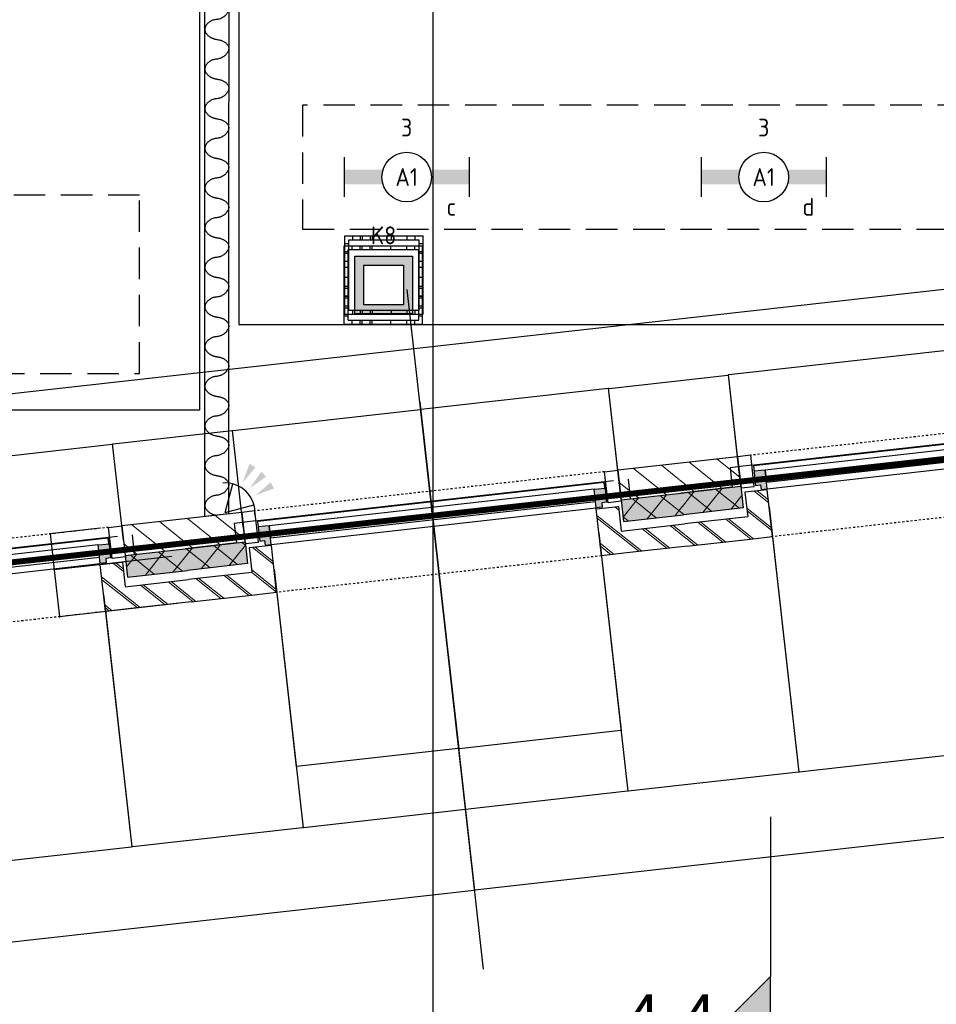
# Model space of a CAD drawing. Header units: millimetres. Extents: x -38031 to 110605, y -22066 to 88711.
# Tile 120 of 150: x 89776 to 94397, y 7878 to 12844. Entities that reach past the tile are written whole.
import ezdxf
from ezdxf.enums import TextEntityAlignment as Align

# ---------------------------------------------------------------- set-up
doc = ezdxf.new("R2010")
doc.units = ezdxf.units.MM
doc.header["$LTSCALE"] = 50
doc.set_wipeout_variables(frame=1)
for name, pattern in [('HIDDEN', [9.525, 6.35, -3.175]), ('HIDDEN2', [4.7625, 3.175, -1.5875]), ('STYLE_01', [0.41664, 0.20828, -0.20836]), ('STYLE_06', [1.04164, 0.625, -0.20828, 0.06943, -0.13893])]:
    doc.linetypes.add(name, pattern=pattern)
for name, color, linetype in [('AB$1A---_ATTRIB050', 8, 'Continuous'), ('AL$1A---_ALGEMEEN', 8, 'Continuous'), ('AM$1A---_ARCERING', 8, 'Continuous'), ('Bouwkundig', 8, 'Continuous'), ('brandscheiding', 5, 'HIDDEN'), ('EL6222--', 3, 'Continuous'), ('EL6311--', 3, 'Continuous'), ('EL6521--', 3, 'Continuous'), ('LICHT_TEXT018', 1, 'Continuous'), ('stramien', 1, 'Continuous'), ('versterkte strook', 7, 'Continuous'), ('Vloerdoos', 3, 'Continuous'), ('Vloerdoos (1e)', 51, 'Continuous'), ('Vloerdoos OUD', 51, 'Continuous')]:
    doc.layers.add(name, color=color, linetype=linetype)
doc.styles.add('Arial', font='ARIAL.TTF')
doc.styles.add('BURO-018', font='iso.shx', dxfattribs={"height": 90})
doc.styles.get("Standard").update_dxf_attribs({"font": 'iso.shx'})
doc.dimstyles.new('VyA', dxfattribs={"dimtxt": 2.272868, "dimasz": 2.120801, "dimexe": 1.5, "dimexo": 1.59, "dimgap": 0.5, "dimtad": 1, "dimdec": 0, "dimzin": 11, "dimtxsty": 'Arial', "dimblk": 'VW_SLASH', "dimcen": 0, "dimdle": 1, "dimazin": 0, "dimtfac": 0.8, "dimtdec": 0, "dimtix": 1, "dimtmove": 0, "dimatfit": 0, "dimldrblk": 'VW_FILLEDARROW', "dimfxl": 0, "dimfrac": 2, "dimtolj": 1, "dimtzin": 11, "dimarcsym": 0})
pattern_1 = [(45, (0, 0), (70.7107, -70.7107), []), (45, (7.07, -7.07), (70.7107, -70.7107), [])]
pattern_2 = [(135, (0, 0), (70.7107, 70.7107), []), (45, (299.34, -299.34), (70.7107, -70.7107), [])]
pattern_3 = [(45, (0, 0), (70.7107, -70.7107), [])]

# ---------------------------------------------------------------- blocks, each defined once
blk = doc.blocks.new('E00060')
at = {"color": 0, "linetype": 'Continuous'}
for q in [(-1.5, 3.598), (1.5, 3.598)]:
    blk.add_line((0, 1), q, dxfattribs=at)
blk.add_arc((0, 1), 3, 40.52878, 139.47122, dxfattribs=at)
for points in [[(-1.759, 6.211), (-1.082, 6.393), (-0.906, 4.381)], [(-0.351, 6.489), (0.351, 6.489), (0, 4.5)], [(1.082, 6.393), (1.759, 6.211), (0.906, 4.381)]]:
    blk.add_solid(points, dxfattribs=at)
at = {"color": 0, "linetype": 'Continuous', "style": 'BURO-018'}
for tag, p in [('E_TEXT1', (0, 9)), ('E_TEXT2', (5, 4))]:
    blk.add_attdef(tag, text='', height=1.8, dxfattribs=at).set_placement(p, align=Align.MIDDLE)
at = {"color": 0, "linetype": 'Continuous', "style": 'BURO-018', "flags": 1}
blk.add_attdef('E_MATCODE', text='', height=1.8, dxfattribs=at).set_placement((0, 0), align=Align.MIDDLE)
blk = doc.blocks.new('VLOERDOOS')
at = {"layer": 'Vloerdoos'}
for p, q in [((0, 395), (395, 395)), ((0, 395), (0, 0)), ((0, 355), (20, 355)), ((20, 375), (20, 20)), ((20, 375), (375, 375)), ((40, 375), (40, 395)), ((80, 375), (80, 395)), ((90, 375), (90, 395)), ((130, 375), (130, 395)), ((140, 375), (140, 395)), ((235, 375), (235, 395)), ((315, 375), (315, 395)), ((355, 375), (355, 395)), ((375, 375), (375, 20)), ((375, 355), (395, 355)), ((395, 395), (395, 0)), ((0, 315), (20, 315)), ((0, 305), (20, 305)), ((375, 315), (395, 315)), ((375, 305), (395, 305)), ((0, 265), (20, 265)), ((0, 255), (20, 255)), ((375, 265), (395, 265)), ((375, 255), (395, 255)), ((0, 160), (20, 160)), ((375, 160), (395, 160)), ((0, 80), (20, 80)), ((375, 80), (395, 80)), ((0, 40), (20, 40)), ((0, 0), (395, 0)), ((20, 20), (375, 20)), ((40, 0), (40, 20)), ((80, 0), (80, 20)), ((90, 0), (90, 20)), ((130, 0), (130, 20)), ((140, 0), (140, 20)), ((235, 0), (235, 20)), ((315, 0), (315, 20)), ((355, 0), (355, 20)), ((375, 40), (395, 40))]:
    blk.add_line(p, q, dxfattribs=at)
blk = doc.blocks.new('1115B6630')
at = {"color": 0}
for p, q in [((-6.3, 2), (-6.3, -2)), ((6.3, 2), (6.3, -2))]:
    blk.add_line(p, q, dxfattribs=at)
at = {"color": 0, "linetype": 'Continuous'}
blk.add_circle((0, 0), 2.5, dxfattribs=at)
at = {"color": 0}
for points in [[(-2.5, 0.75), (-6.3, 0.75), (-2.5, -0.75), (-6.3, -0.75)], [(2.5, 0.75), (6.3, 0.75), (2.5, -0.75), (6.3, -0.75)]]:
    blk.add_solid(points, dxfattribs=at)
at = {"color": 0, "linetype": 'Continuous', "style": 'BURO-018'}
for tag, p in [('E_GKAST', (0, 8)), ('E_GROEP', (0, 5)), ('E_SGROEP', (4.5, 5)), ('E_ARMCODE', (0, 0)), ('E_SLET', (4.5, -3))]:
    blk.add_attdef(tag, text='', height=1.8, dxfattribs=at).set_placement(p, align=Align.MIDDLE)
blk = doc.blocks.new('E00414')
at = {"color": 0, "linetype": 'Continuous'}
for p, q in [((-2.9, -2.9), (-2.9, 2.9)), ((-2.9, 2.9), (2.9, 2.9)), ((-2, 2), (2, 2)), ((-2, -2), (-2, 2)), ((2, 2), (2, -2)), ((2.9, 2.9), (2.9, -2.9)), ((2.9, -2.9), (-2.9, -2.9)), ((2, -2), (-2, -2))]:
    blk.add_line(p, q, dxfattribs=at)
at = {"color": 0}
for points in [[(-2.9, 2.9), (2.9, 2.9), (-2, 2), (2, 2)], [(-2, -2), (-2.9, -2.9), (-2, 2), (-2.9, 2.9)], [(2, 2), (2.9, 2.9), (2, -2), (2.9, -2.9)], [(2, -2), (2.9, -2.9), (-2, -2), (-2.9, -2.9)]]:
    blk.add_solid(points, dxfattribs=at)
at = {"color": 0, "linetype": 'Continuous', "style": 'BURO-018'}
for tag, p in [('E_GKAST', (0, 8)), ('E_GROEP', (0, 5)), ('E_SGROEP', (4.5, 5))]:
    blk.add_attdef(tag, text='', height=1.8, dxfattribs=at).set_placement(p, align=Align.MIDDLE)
at = {"color": 0, "linetype": 'Continuous', "style": 'BURO-018', "flags": 1}
for tag, p in [('E_VERMCODE', (13, 5)), ('E_MATCODE', (0, 0))]:
    blk.add_attdef(tag, text='', height=1.8, dxfattribs=at).set_placement(p, align=Align.MIDDLE)
blk = doc.blocks.new('zijdetail kozijn 2kops')
at = {"color": 0}
blk.add_wipeout([(-63, 420), (-130, 420), (-130, 262), (-63, 262)], dxfattribs=at).dxf.layer = 'AL$1A---_ALGEMEEN'
at = {"layer": 'AM$1A---_ARCERING', "linetype": 'Continuous', "lineweight": 0}
blk.add_hatch(color=256, dxfattribs=at).paths.add_polyline_path([(-54.2, 338), (-54.2, 366), (-56, 366), (-56, 266), (-31, 266), (-31, 243), (0, 243), (0, 338), (-22, 338)])
at = {"layer": 'AL$1A---_ALGEMEEN', "color": 0}
for points in [[(-63, 420), (-130, 420), (-130, 262), (-63, 262)], [(-54.2, 338), (-54.2, 366), (-56, 366), (-56, 266), (-31, 266), (-31, 243), (0, 243), (0, 338), (-22, 338)]]:
    blk.add_lwpolyline(points, close=True, dxfattribs=at)
blk = doc.blocks.new('31x_alu-bg-mk105b-p')
at = {"color": 0}
blk.add_wipeout([(-338, 1648), (-338, 0), (-276, 0), (-276, 1648)], dxfattribs=at).dxf.layer = 'AL$1A---_ALGEMEEN'
at = {"layer": 'AL$1A---_ALGEMEEN', "color": 0}
blk.add_lwpolyline([(-338, 1648), (-338, 0), (-276, 0), (-276, 1648)], close=True, dxfattribs=at)
at = {"layer": 'AL$1A---_ALGEMEEN', "color": 0, "xscale": -1, "rotation": 90}
blk.add_blockref('zijdetail kozijn 2kops', (0, 1648), dxfattribs=at)
at = {"layer": 'AL$1A---_ALGEMEEN', "color": 0, "rotation": 90}
blk.add_blockref('zijdetail kozijn 2kops', (0, 0), dxfattribs=at)
at = {"layer": 'AL$1A---_ALGEMEEN', "color": 0}
for p, q in [((-270, 2082), (-270, 1778)), ((-366, 1702.2), (-366, -54.2)), ((-270, -434), (-270, -130))]:
    blk.add_line(p, q, dxfattribs=at)
at = {"layer": 'AL$1A---_ALGEMEEN', "color": 0, "linetype": 'STYLE_01'}
blk.add_line((-420, 1711), (-420, -63), dxfattribs=at)
at = {"color": 0}
for points in [[(0, 1648), (-238, 1648), (-238, 1761), (-114, 1761), (-113, 1761), (-113, 2082), (0, 2082), (0, 1761)], [(0, 0), (-238, 0), (-238, -113), (-114, -113), (-113, -113), (-113, -434), (0, -434), (0, -113)]]:
    blk.add_wipeout(points, dxfattribs=at).dxf.layer = 'AL$1A---_ALGEMEEN'
at = {"layer": 'AM$1A---_ARCERING', "linetype": 'Continuous', "lineweight": 0}
for points in [[(-270, 1778), (-160, 1778), (-160, 2082), (-270, 2082)], [(-270, -130), (-160, -130), (-160, -434), (-270, -434)]]:
    blk.add_hatch(color=256, dxfattribs=at).paths.add_polyline_path(points)
at = {"layer": 'AM$1A---_ARCERING', "linetype": 'Continuous', "lineweight": 5}
h = blk.add_hatch(dxfattribs=at)
h.set_pattern_fill('ISOLATIE', color=256, style=0, pattern_type=2)
h.set_pattern_definition(pattern_2)
h.paths.add_polyline_path([(-270, 1778), (-160, 1778), (-160, 2082), (-270, 2082)])
h = blk.add_hatch(dxfattribs=at)
h.set_pattern_fill('BAKSTEEN', color=256, style=0, pattern_type=2)
h.set_pattern_definition(pattern_1)
h.paths.add_polyline_path([(0, 1648), (-238, 1648), (-238, 1761), (-114, 1761), (-113, 1761), (-113, 2082), (0, 2082), (0, 1761)])
h = blk.add_hatch(dxfattribs=at)
h.set_pattern_fill('BAKSTEEN', color=256, style=0, pattern_type=2)
h.set_pattern_definition(pattern_1)
h.paths.add_polyline_path([(0, 0), (-238, 0), (-238, -113), (-114, -113), (-113, -113), (-113, -434), (0, -434), (0, -113)])
h = blk.add_hatch(dxfattribs=at)
h.set_pattern_fill('ISOLATIE', color=256, style=0, pattern_type=2)
h.set_pattern_definition(pattern_2)
h.paths.add_polyline_path([(-270, -130), (-160, -130), (-160, -434), (-270, -434)])
at = {"layer": 'AL$1A---_ALGEMEEN', "color": 0}
for p, q in [((-113, 1761), (-113, 2082)), ((-243, 0), (-243, 1648)), ((-113, -113), (-113, -434))]:
    blk.add_line(p, q, dxfattribs=at)
at = {"layer": 'AL$1A---_ALGEMEEN', "color": 0, "linetype": 'STYLE_01'}
blk.add_line((0, 1648), (0, -17.4), dxfattribs=at)
at = {"layer": 'AL$1A---_ALGEMEEN', "color": 0, "flags": 128}
for points in [[(-270, 1778), (-160, 1778), (-160, 2082)], [(0, 2082), (0, 1761), (0, 1648)], [(0, 1648), (-238, 1648), (-238, 1761), (-114, 1761)], [(0, 0), (-238, 0), (-238, -113), (-114, -113)], [(0, -434), (0, -113), (0, 0)], [(-270, -130), (-160, -130), (-160, -434)]]:
    blk.add_lwpolyline(points, dxfattribs=at)
at = {"color": 0}
for points in [[(-270, 1778), (-270, 2082), (-420, 2082), (-420, 1778)], [(-270, -130), (-420, -130), (-420, -434), (-270, -434)]]:
    blk.add_wipeout(points, dxfattribs=at).dxf.layer = 'AL$1A---_ALGEMEEN'
at = {"layer": 'AM$1A---_ARCERING', "linetype": 'Continuous', "lineweight": 5}
h = blk.add_hatch(dxfattribs=at)
h.set_pattern_fill('KALKZANDSTEEN', color=256, style=0, pattern_type=2)
h.set_pattern_definition(pattern_3)
h.paths.add_polyline_path([(-270, 1778), (-270, 2082), (-420, 2082), (-420, 1778)])
h = blk.add_hatch(dxfattribs=at)
h.set_pattern_fill('KALKZANDSTEEN', color=256, style=0, pattern_type=2)
h.set_pattern_definition(pattern_3)
h.paths.add_polyline_path([(-270, -130), (-420, -130), (-420, -434), (-270, -434)])
at = {"layer": 'AL$1A---_ALGEMEEN', "color": 0}
for p, q in [((-270, 1778), (-270, 2082)), ((-369.5, 1750.2), (-369.5, -174)), ((-270, -434), (-270, -130))]:
    blk.add_line(p, q, dxfattribs=at)
at = {"layer": 'AL$1A---_ALGEMEEN', "color": 0, "flags": 128}
for points in [[(-420, 2082), (-420, 1778), (-270, 1778)], [(-270, -130), (-420, -130), (-420, -434)]]:
    blk.add_lwpolyline(points, dxfattribs=at)
at = {"layer": 'AL$1A---_ALGEMEEN', "color": 0}
for points in [[(-369, 1824), (-270, 1824), (-270, 2082)], [(-369, -174), (-270, -174), (-270, -433)]]:
    blk.add_lwpolyline(points, dxfattribs=at)
blk = doc.blocks.new('VW_SLASH')
at = {"layer": 'AL$1A---_ALGEMEEN', "color": 0, "linetype": 'ByBlock', "lineweight": -2}
blk.add_line((0, 0), (-1, 0), dxfattribs=at)
at = {"layer": 'AL$1A---_ALGEMEEN', "color": 0, "linetype": 'ByBlock', "lineweight": 5}
blk.add_line((0.5, 0.5), (-0.5, -0.5), dxfattribs=at)
blk = doc.blocks.new('*D1999')
at = {"layer": 'AL$1A---_ALGEMEEN', "color": 0, "lineweight": -2}
for p, q in [((433.5, -152.6), (433.5, -1464.8)), ((2081.5, -184), (2081.5, -1464.8)), ((435.6, -1463.3), (2079.4, -1463.3))]:
    blk.add_line(p, q, dxfattribs=at)
at = {"layer": 'AL$1A---_ALGEMEEN', "color": 0, "lineweight": -2, "xscale": 2.12080078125, "yscale": 2.12080078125, "zscale": 2.12080078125, "rotation": 180}
blk.add_blockref('VW_SLASH', (433.5, -1463.3), dxfattribs=at)
at = {"layer": 'AL$1A---_ALGEMEEN', "color": 0, "lineweight": -2, "xscale": 2.12080078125, "yscale": 2.12080078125, "zscale": 2.12080078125}
blk.add_blockref('VW_SLASH', (2081.5, -1463.3), dxfattribs=at)
blk = doc.blocks.new('VW_FILLEDARROW')
at = {"layer": 'AL$1A---_ALGEMEEN', "color": 0, "lineweight": -2}
blk.add_solid([(0, 0), (0.5, 0.5), (0.5, -0.5)], dxfattribs=at)
blk = doc.blocks.new('*D2001')
at = {"layer": 'AL$1A---_ALGEMEEN', "color": 0, "lineweight": -2}
for p, q in [((2949.5, -152.6), (2949.5, -1464.8)), ((4597.5, -199), (4597.5, -1464.8)), ((2951.6, -1463.3), (4595.4, -1463.3))]:
    blk.add_line(p, q, dxfattribs=at)
at = {"layer": 'AL$1A---_ALGEMEEN', "color": 0, "lineweight": -2, "xscale": 2.12080078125, "yscale": 2.12080078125, "zscale": 2.12080078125, "rotation": 180}
blk.add_blockref('VW_SLASH', (2949.5, -1463.3), dxfattribs=at)
at = {"layer": 'AL$1A---_ALGEMEEN', "color": 0, "lineweight": -2, "xscale": 2.12080078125, "yscale": 2.12080078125, "zscale": 2.12080078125}
blk.add_blockref('VW_SLASH', (4597.5, -1463.3), dxfattribs=at)
blk = doc.blocks.new('*D2002')
at = {"layer": 'AL$1A---_ALGEMEEN', "color": 0, "lineweight": -2}
for p, q in [((2949.5, -152.6), (2949.5, -1464.8)), ((2081.5, -234), (2081.5, -1464.8)), ((2083.6, -1463.3), (2947.4, -1463.3))]:
    blk.add_line(p, q, dxfattribs=at)
at = {"layer": 'AL$1A---_ALGEMEEN', "color": 0, "lineweight": -2, "xscale": 2.12080078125, "yscale": 2.12080078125, "zscale": 2.12080078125, "rotation": 180}
blk.add_blockref('VW_SLASH', (2081.5, -1463.3), dxfattribs=at)
at = {"layer": 'AL$1A---_ALGEMEEN', "color": 0, "lineweight": -2, "xscale": 2.12080078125, "yscale": 2.12080078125, "zscale": 2.12080078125}
blk.add_blockref('VW_SLASH', (2949.5, -1463.3), dxfattribs=at)
blk = doc.blocks.new('*D2003')
at = {"layer": 'AL$1A---_ALGEMEEN', "color": 0, "lineweight": -2}
for p, q in [((5465, -119), (5465, -1464.8)), ((7113, -152.6), (7113, -1464.8)), ((5467.1, -1463.3), (7110.9, -1463.3))]:
    blk.add_line(p, q, dxfattribs=at)
at = {"layer": 'AL$1A---_ALGEMEEN', "color": 0, "lineweight": -2, "xscale": 2.12080078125, "yscale": 2.12080078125, "zscale": 2.12080078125, "rotation": 180}
blk.add_blockref('VW_SLASH', (5465, -1463.3), dxfattribs=at)
at = {"layer": 'AL$1A---_ALGEMEEN', "color": 0, "lineweight": -2, "xscale": 2.12080078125, "yscale": 2.12080078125, "zscale": 2.12080078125}
blk.add_blockref('VW_SLASH', (7113, -1463.3), dxfattribs=at)
blk = doc.blocks.new('*D2004')
at = {"layer": 'AL$1A---_ALGEMEEN', "color": 0, "lineweight": -2}
for p, q in [((4597.5, -152.6), (4597.5, -1464.8)), ((5465, -152.6), (5465, -1464.8)), ((4599.6, -1463.3), (5462.9, -1463.3))]:
    blk.add_line(p, q, dxfattribs=at)
at = {"layer": 'AL$1A---_ALGEMEEN', "color": 0, "lineweight": -2, "xscale": 2.12080078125, "yscale": 2.12080078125, "zscale": 2.12080078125, "rotation": 180}
blk.add_blockref('VW_SLASH', (4597.5, -1463.3), dxfattribs=at)
at = {"layer": 'AL$1A---_ALGEMEEN', "color": 0, "lineweight": -2, "xscale": 2.12080078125, "yscale": 2.12080078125, "zscale": 2.12080078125}
blk.add_blockref('VW_SLASH', (5465, -1463.3), dxfattribs=at)
blk = doc.blocks.new('*D2049')
at = {"layer": 'AL$1A---_ALGEMEEN', "color": 0, "lineweight": -2}
for p, q in [((3773.5, 603.4), (3773.5, -1876.5)), ((7547, 453.4), (7547, -1876.5)), ((7544.9, -1875), (3775.6, -1875))]:
    blk.add_line(p, q, dxfattribs=at)
at = {"layer": 'AL$1A---_ALGEMEEN', "color": 0, "lineweight": -2, "xscale": 2.12080078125, "yscale": 2.12080078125, "zscale": 2.12080078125, "rotation": 180}
blk.add_blockref('VW_SLASH', (3773.5, -1875), dxfattribs=at)
at = {"layer": 'AL$1A---_ALGEMEEN', "color": 0, "lineweight": -2, "xscale": 2.12080078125, "yscale": 2.12080078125, "zscale": 2.12080078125}
blk.add_blockref('VW_SLASH', (7547, -1875), dxfattribs=at)
blk = doc.blocks.new('*D2051')
at = {"layer": 'AL$1A---_ALGEMEEN', "color": 0, "lineweight": -2}
for p, q in [((0, 603.4), (0, -1876.5)), ((3773.5, 453.4), (3773.5, -1876.5)), ((3771.4, -1875), (2.1, -1875))]:
    blk.add_line(p, q, dxfattribs=at)
at = {"layer": 'AL$1A---_ALGEMEEN', "color": 0, "lineweight": -2, "xscale": 2.12080078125, "yscale": 2.12080078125, "zscale": 2.12080078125, "rotation": 180}
blk.add_blockref('VW_SLASH', (0, -1875), dxfattribs=at)
at = {"layer": 'AL$1A---_ALGEMEEN', "color": 0, "lineweight": -2, "xscale": 2.12080078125, "yscale": 2.12080078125, "zscale": 2.12080078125}
blk.add_blockref('VW_SLASH', (3773.5, -1875), dxfattribs=at)
blk = doc.blocks.new('*D2108')
at = {"layer": 'AL$1A---_ALGEMEEN', "color": 0, "lineweight": -2}
for p, q in [((2444.3, -32), (1846.1, -32)), ((1847.6, -29.9), (1847.6, -27.8)), ((1847.6, -32), (1847.6, -270)), ((2444.3, -270), (1846.1, -270)), ((1847.6, -272.1), (1847.6, -274.2))]:
    blk.add_line(p, q, dxfattribs=at)
at = {"layer": 'AL$1A---_ALGEMEEN', "color": 0, "lineweight": -2, "xscale": 2.12080078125, "yscale": 2.12080078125, "zscale": 2.12080078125}
for p, rotation in [((1847.6, -32), 270), ((1847.6, -270), 90)]:
    blk.add_blockref('VW_SLASH', p, dxfattribs=dict(at, rotation=rotation))
blk = doc.blocks.new('*D2141')
at = {"layer": 'AL$1A---_ALGEMEEN', "color": 0, "lineweight": -2}
for p, q in [((303.5, 72.6), (303.5, 566.5)), ((305.6, 565), (2209.4, 565)), ((2211.5, 76.6), (2211.5, 566.5))]:
    blk.add_line(p, q, dxfattribs=at)
at = {"layer": 'AL$1A---_ALGEMEEN', "color": 0, "lineweight": -2, "xscale": 2.12080078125, "yscale": 2.12080078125, "zscale": 2.12080078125, "rotation": 180}
blk.add_blockref('VW_SLASH', (303.5, 565), dxfattribs=at)
at = {"layer": 'AL$1A---_ALGEMEEN', "color": 0, "lineweight": -2, "xscale": 2.12080078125, "yscale": 2.12080078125, "zscale": 2.12080078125}
blk.add_blockref('VW_SLASH', (2211.5, 565), dxfattribs=at)
blk = doc.blocks.new('*D2142')
at = {"layer": 'AL$1A---_ALGEMEEN', "color": 0, "lineweight": -2}
for p, q in [((2211.5, 76.6), (2211.5, 566.5)), ((2817.4, 565), (2213.6, 565)), ((2819.5, 76.6), (2819.5, 566.5))]:
    blk.add_line(p, q, dxfattribs=at)
at = {"layer": 'AL$1A---_ALGEMEEN', "color": 0, "lineweight": -2, "xscale": 2.12080078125, "yscale": 2.12080078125, "zscale": 2.12080078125, "rotation": 180}
blk.add_blockref('VW_SLASH', (2211.5, 565), dxfattribs=at)
at = {"layer": 'AL$1A---_ALGEMEEN', "color": 0, "lineweight": -2, "xscale": 2.12080078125, "yscale": 2.12080078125, "zscale": 2.12080078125}
blk.add_blockref('VW_SLASH', (2819.5, 565), dxfattribs=at)
blk = doc.blocks.new('*D2143')
at = {"layer": 'AL$1A---_ALGEMEEN', "color": 0, "lineweight": -2}
for p, q in [((2819.5, 76.6), (2819.5, 566.5)), ((2821.6, 565), (3771.4, 565)), ((3773.5, 566.6), (3773.5, 566.5))]:
    blk.add_line(p, q, dxfattribs=at)
at = {"layer": 'AL$1A---_ALGEMEEN', "color": 0, "lineweight": -2, "xscale": 2.12080078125, "yscale": 2.12080078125, "zscale": 2.12080078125, "rotation": 180}
blk.add_blockref('VW_SLASH', (2819.5, 565), dxfattribs=at)
at = {"layer": 'AL$1A---_ALGEMEEN', "color": 0, "lineweight": -2, "xscale": 2.12080078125, "yscale": 2.12080078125, "zscale": 2.12080078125}
blk.add_blockref('VW_SLASH', (3773.5, 565), dxfattribs=at)
blk = doc.blocks.new('*D2146')
at = {"layer": 'AL$1A---_ALGEMEEN', "color": 0, "lineweight": -2}
for p, q in [((5335, 72.6), (5335, 566.5)), ((7240.9, 565), (5337.1, 565)), ((7243, 124.1), (7243, 566.5))]:
    blk.add_line(p, q, dxfattribs=at)
at = {"layer": 'AL$1A---_ALGEMEEN', "color": 0, "lineweight": -2, "xscale": 2.12080078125, "yscale": 2.12080078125, "zscale": 2.12080078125, "rotation": 180}
blk.add_blockref('VW_SLASH', (5335, 565), dxfattribs=at)
at = {"layer": 'AL$1A---_ALGEMEEN', "color": 0, "lineweight": -2, "xscale": 2.12080078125, "yscale": 2.12080078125, "zscale": 2.12080078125}
blk.add_blockref('VW_SLASH', (7243, 565), dxfattribs=at)
blk = doc.blocks.new('*D2147')
at = {"layer": 'AL$1A---_ALGEMEEN', "color": 0, "lineweight": -2}
for p, q in [((4727.5, 72.6), (4727.5, 566.5)), ((4729.6, 565), (5332.9, 565)), ((5335, 76.6), (5335, 566.5))]:
    blk.add_line(p, q, dxfattribs=at)
at = {"layer": 'AL$1A---_ALGEMEEN', "color": 0, "lineweight": -2, "xscale": 2.12080078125, "yscale": 2.12080078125, "zscale": 2.12080078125, "rotation": 180}
blk.add_blockref('VW_SLASH', (4727.5, 565), dxfattribs=at)
at = {"layer": 'AL$1A---_ALGEMEEN', "color": 0, "lineweight": -2, "xscale": 2.12080078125, "yscale": 2.12080078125, "zscale": 2.12080078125}
blk.add_blockref('VW_SLASH', (5335, 565), dxfattribs=at)
blk = doc.blocks.new('*D2148')
at = {"layer": 'AL$1A---_ALGEMEEN', "color": 0, "lineweight": -2}
for p, q in [((3773.5, 566.6), (3773.5, 566.5)), ((4725.4, 565), (3775.6, 565)), ((4727.5, 15.8), (4727.5, 566.5))]:
    blk.add_line(p, q, dxfattribs=at)
at = {"layer": 'AL$1A---_ALGEMEEN', "color": 0, "lineweight": -2, "xscale": 2.12080078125, "yscale": 2.12080078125, "zscale": 2.12080078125, "rotation": 180}
blk.add_blockref('VW_SLASH', (3773.5, 565), dxfattribs=at)
at = {"layer": 'AL$1A---_ALGEMEEN', "color": 0, "lineweight": -2, "xscale": 2.12080078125, "yscale": 2.12080078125, "zscale": 2.12080078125}
blk.add_blockref('VW_SLASH', (4727.5, 565), dxfattribs=at)
blk = doc.blocks.new('*D2163')
at = {"layer": 'AL$1A---_ALGEMEEN', "color": 0, "lineweight": -2}
for p, q in [((4597.5, -152.6), (4597.5, -1156.5)), ((3773.5, -399), (3773.5, -1156.5)), ((3775.6, -1155), (4595.4, -1155))]:
    blk.add_line(p, q, dxfattribs=at)
at = {"layer": 'AL$1A---_ALGEMEEN', "color": 0, "lineweight": -2, "xscale": 2.12080078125, "yscale": 2.12080078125, "zscale": 2.12080078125, "rotation": 180}
blk.add_blockref('VW_SLASH', (3773.5, -1155), dxfattribs=at)
at = {"layer": 'AL$1A---_ALGEMEEN', "color": 0, "lineweight": -2, "xscale": 2.12080078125, "yscale": 2.12080078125, "zscale": 2.12080078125}
blk.add_blockref('VW_SLASH', (4597.5, -1155), dxfattribs=at)
blk = doc.blocks.new('*D2164')
at = {"layer": 'AL$1A---_ALGEMEEN', "color": 0, "lineweight": -2}
for p, q in [((2949.5, -152.6), (2949.5, -1156.5)), ((3773.5, -679), (3773.5, -1156.5)), ((3771.4, -1155), (2951.6, -1155))]:
    blk.add_line(p, q, dxfattribs=at)
at = {"layer": 'AL$1A---_ALGEMEEN', "color": 0, "lineweight": -2, "xscale": 2.12080078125, "yscale": 2.12080078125, "zscale": 2.12080078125, "rotation": 180}
blk.add_blockref('VW_SLASH', (2949.5, -1155), dxfattribs=at)
at = {"layer": 'AL$1A---_ALGEMEEN', "color": 0, "lineweight": -2, "xscale": 2.12080078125, "yscale": 2.12080078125, "zscale": 2.12080078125}
blk.add_blockref('VW_SLASH', (3773.5, -1155), dxfattribs=at)
blk = doc.blocks.new('*D1977')
at = {"layer": 'AL$1A---_ALGEMEEN', "color": 0, "lineweight": -2}
for p, q in [((2101.4, 150), (1846.1, 150)), ((1847.6, 152.1), (1847.6, 154.2)), ((1847.6, 150), (1847.6, -32)), ((2076.4, -32), (1846.1, -32)), ((1847.6, -34.1), (1847.6, -36.2))]:
    blk.add_line(p, q, dxfattribs=at)
at = {"layer": 'AL$1A---_ALGEMEEN', "color": 0, "lineweight": -2, "xscale": 2.12080078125, "yscale": 2.12080078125, "zscale": 2.12080078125}
for p, rotation in [((1847.6, 150), 270), ((1847.6, -32), 90)]:
    blk.add_blockref('VW_SLASH', p, dxfattribs=dict(at, rotation=rotation))
blk = doc.blocks.new('drsnd pijl')
at = {"layer": 'AM$1A---_ARCERING', "linetype": 'Continuous', "lineweight": 0}
blk.add_hatch(color=256, dxfattribs=at).paths.add_polyline_path([(1005, 442.5), (200, 442.5), (0, 242.5), (-200, 442.5), (200, 442.5)])
at = {"layer": 'AL$1A---_ALGEMEEN', "color": 0}
blk.add_lwpolyline([(1005, 442.5), (200, 442.5), (0, 242.5), (-200, 442.5), (200, 442.5)], dxfattribs=at)
at = {"layer": 'AL$1A---_ALGEMEEN', "color": 0, "style": 'Arial'}
blk.add_attdef('peil', text='', height=227.3, rotation=90, dxfattribs=at).set_placement((170, -290.5), align=Align.BOTTOM_LEFT)
at = {"layer": 'AL$1A---_ALGEMEEN', "color": 0, "flags": 1}
blk.add_attdef('onderdeel', (-200, -699.6), '', height=227.3, dxfattribs=at)
blk = doc.blocks.new('VLOERDOOS (1e)')
at = {"layer": 'Vloerdoos OUD'}
for p, q in [((0, 395), (395, 395)), ((0, 395), (0, 0)), ((0, 355), (20, 355)), ((20, 375), (20, 20)), ((20, 375), (375, 375)), ((40, 375), (40, 395)), ((80, 375), (80, 395)), ((90, 375), (90, 395)), ((130, 375), (130, 395)), ((140, 375), (140, 395)), ((235, 375), (235, 395)), ((315, 375), (315, 395)), ((355, 375), (355, 395)), ((375, 375), (375, 20)), ((375, 355), (395, 355)), ((395, 395), (395, 0)), ((0, 315), (20, 315)), ((0, 305), (20, 305)), ((375, 315), (395, 315)), ((375, 305), (395, 305)), ((0, 265), (20, 265)), ((0, 255), (20, 255)), ((375, 265), (395, 265)), ((375, 255), (395, 255)), ((0, 160), (20, 160)), ((375, 160), (395, 160)), ((0, 80), (20, 80)), ((375, 80), (395, 80)), ((0, 40), (20, 40)), ((0, 0), (395, 0)), ((20, 20), (375, 20)), ((40, 0), (40, 20)), ((80, 0), (80, 20)), ((90, 0), (90, 20)), ((130, 0), (130, 20)), ((140, 0), (140, 20)), ((235, 0), (235, 20)), ((315, 0), (315, 20)), ((355, 0), (355, 20)), ((375, 40), (395, 40))]:
    blk.add_line(p, q, dxfattribs=at)
blk = doc.blocks.new('metselwerk zo gevel 2150+')
at = {"layer": 'AL$1A---_ALGEMEEN', "color": 0, "rotation": 270}
blk.add_blockref('31x_alu-bg-mk105b-p', (433.5, -270), dxfattribs=at)
blk.add_blockref('31x_alu-bg-mk105b-p', (2949.5, -270), dxfattribs=at)
at = {"layer": 'AL$1A---_ALGEMEEN', "color": 0}
for base, p1, p2, override, picture, middle in [((2211.5, 564.99214), (303.5, 71), (2211.5, 75), {"dimtxt": 2.272868, "dimgap": 25, "dimlfac": 50, "dimpost": '<>', "dimtxsty": 'Arial', "dimtmove": 2}, '*D2141', (1257.5, 591.1526)), ((2081.5, -1463.28595), (433.5, -151), (2081.5, -182.44536), {"dimtxt": 2.272868, "dimgap": 25, "dimlfac": 50, "dimpost": '13K+V=<>', "dimtxsty": 'Arial', "dimtmove": 2}, '*D1999', (1257.5, -1437.12471))]:
    dim = blk.add_linear_dim(base=base, p1=p1, p2=p2, dimstyle='VyA', override=override, dxfattribs=at)
    dim.commit()
    dim.dimension.update_dxf_attribs({"geometry": picture, "text_midpoint": middle})
for base, p1, p2, picture, middle in [((1847.63394, -32), (2103.03075, 150), (2078.03075, -32), '*D1977', (1822.63394, 148.32794)), ((1847.63394, -270), (2445.86898, -32), (2445.86898, -270), '*D2108', (1822.63394, -241.00786))]:
    dim = blk.add_linear_dim(base=base, p1=p1, p2=p2, angle=90, dimstyle='VyA', override={"dimtxt": 2.272868, "dimgap": 25, "dimlfac": 50, "dimpost": '<>', "dimtxsty": 'Arial', "dimtmove": 2}, dxfattribs=at)
    dim.commit()
    dim.dimension.update_dxf_attribs({"geometry": picture, "text_midpoint": middle, "dimtype": 128})
blk.add_line((3773.5, -2275.00786), (3773.5, 1174.99214), dxfattribs=at)
at = {"layer": 'AL$1A---_ALGEMEEN', "color": 0, "rotation": 270}
blk.add_blockref('31x_alu-bg-mk105b-p', (5465, -270), dxfattribs=at)
at = {"layer": 'AL$1A---_ALGEMEEN', "color": 0}
for base, p1, p2, override, picture, middle in [((0, -1875.00786), (3773.5, 454.99214), (0, 604.99214), {"dimtxt": 2.272868, "dimgap": 25, "dimdec": 1, "dimlfac": 50, "dimpost": '<>', "dimtxsty": 'Arial', "dimtmove": 2}, '*D2051', (1886.75, -1848.8474)), ((2211.5, 564.99214), (2819.5, 75), (2211.5, 75), {"dimtxt": 2.272868, "dimgap": 25, "dimlfac": 50, "dimpost": '<>', "dimtxsty": 'Arial', "dimtmove": 2}, '*D2142', (2515.5, 591.15338)), ((3773.5, 564.99214), (2819.5, 75), (3773.5, 564.99214), {"dimtxt": 2.272868, "dimgap": 25, "dimlfac": 50, "dimpost": '<>', "dimtxsty": 'Arial', "dimtmove": 2}, '*D2143', (3296.5, 591.1526)), ((3773.5, 564.99214), (4727.5, 14.19998), (3773.5, 564.99214), {"dimtxt": 2.272868, "dimgap": 25, "dimlfac": 50, "dimpost": '<>', "dimtxsty": 'Arial', "dimtmove": 2}, '*D2148', (4250.5, 591.1526)), ((2949.5, -1463.28595), (2081.5, -232.44536), (2949.5, -151), {"dimtxt": 2.272868, "dimgap": 25, "dimlfac": 50, "dimpost": '7K-V=<>', "dimtxsty": 'Arial', "dimtmove": 2}, '*D2002', (2515.5, -1437.12471)), ((4597.5, -1463.28595), (2949.5, -151), (4597.5, -197.44536), {"dimtxt": 2.272868, "dimgap": 25, "dimlfac": 50, "dimpost": '13K+V=<>', "dimtxsty": 'Arial', "dimtmove": 2}, '*D2001', (3773.5, -1437.12471)), ((2949.5, -1155.00786), (3773.5, -677.44536), (2949.5, -151), {"dimtxt": 2.272868, "dimgap": 25, "dimlfac": 50, "dimpost": '<>', "dimtxsty": 'Arial', "dimtmove": 2}, '*D2164', (3361.5, -1128.8474)), ((4597.5, -1155.00786), (3773.5, -397.44536), (4597.5, -151), {"dimtxt": 2.272868, "dimgap": 25, "dimlfac": 50, "dimpost": '<>', "dimtxsty": 'Arial', "dimtmove": 2}, '*D2163', (4185.5, -1128.8474))]:
    dim = blk.add_linear_dim(base=base, p1=p1, p2=p2, dimstyle='VyA', override=override, dxfattribs=at)
    dim.commit()
    dim.dimension.update_dxf_attribs({"geometry": picture, "text_midpoint": middle})
for base, p1, p2, override, picture, middle in [((3773.5, -1875.00786), (7547, 454.99214), (3773.5, 604.99214), {"dimtxt": 2.272868, "dimgap": 25, "dimdec": 1, "dimlfac": 50, "dimpost": '<>', "dimtxsty": 'Arial', "dimtmove": 2}, '*D2049', (5660.25, -1848.8474)), ((5335, 564.99214), (4727.5, 71), (5335, 75), {"dimtxt": 2.272868, "dimgap": 25, "dimlfac": 50, "dimpost": '<>', "dimtxsty": 'Arial', "dimtmove": 2}, '*D2147', (5031.25, 591.15338)), ((5335, 564.99214), (7243, 122.55464), (5335, 71), {"dimtxt": 2.272868, "dimgap": 25, "dimlfac": 50, "dimpost": '<>', "dimtxsty": 'Arial', "dimtmove": 2}, '*D2146', (6289, 591.1526)), ((7113, -1463.28595), (5465, -117.44536), (7113, -151), {"dimtxt": 2.272868, "dimgap": 25, "dimlfac": 50, "dimpost": '13K+V=<>', "dimtxsty": 'Arial', "dimtmove": 2}, '*D2003', (6289, -1437.12471)), ((5465, -1463.28595), (4597.5, -151), (5465, -151), {"dimtxt": 2.272868, "dimgap": 25, "dimlfac": 50, "dimpost": '7K-V=<>', "dimtxsty": 'Arial', "dimtmove": 2}, '*D2004', (5031.25, -1437.12471))]:
    dim = blk.add_linear_dim(base=base, p1=p1, p2=p2, dimstyle='VyA', override=override, dxfattribs=at)
    dim.commit()
    dim.dimension.update_dxf_attribs({"geometry": picture, "text_midpoint": middle})
blk = doc.blocks.new('200254 W 210e 19-03-2008')
at = {"layer": 'AL$1A---_ALGEMEEN', "linetype": 'Continuous', "lineweight": 30}
blk.add_lwpolyline([(20848.949, 3306.045), (20851.349, 3306.045), (20851.334, 3222.971), (20848.949, 3222.704)], close=True, dxfattribs=at)
at = {"layer": 'AL$1A---_ALGEMEEN'}
for points in [[(20850.142, 3274.838), (20850.156, 3274.825), (20850.221, 3274.817), (20850.923, 3274.725), (20851.516, 3273.848), (20850.716, 3272.891), (20849.482, 3272.792), (20848.76, 3271.832), (20849.491, 3270.922), (20850.142, 3270.838)], [(20850.142, 3270.838), (20850.156, 3270.825), (20850.221, 3270.817), (20850.923, 3270.725), (20851.516, 3269.848), (20850.716, 3268.891), (20849.482, 3268.792), (20848.76, 3267.832), (20849.491, 3266.922), (20850.142, 3266.838)]]:
    blk.add_open_spline(points, degree=2, knots=[0, 0, 0, 1, 1, 2, 3, 4, 5, 6, 7, 7, 7], dxfattribs=at)
at = {"layer": 'AL$1A---_ALGEMEEN', "xscale": 0.02, "yscale": 0.02, "zscale": 0.02, "rotation": 6.40755072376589}
blk.add_blockref('metselwerk zo gevel 2150+', (20796.952, 3213.846), dxfattribs=at)
at = {"layer": 'AL$1A---_ALGEMEEN'}
for points in [[(20751.793, 3338.88), (20848.389, 3338.88), (20848.389, 3233.437), (20751.793, 3233.437)], [(20926.325, 3242.074), (20926.325, 3254.074), (21000.269, 3254.074), (21000.269, 3305.06), (20951.449, 3305.06), (20951.449, 3297.445), (20942.449, 3297.445), (20942.449, 3305.06), (20852.38, 3305.06), (20852.38, 3242.074), (20892.269, 3242.074)]]:
    blk.add_lwpolyline(points, close=True, dxfattribs=at)
for points in [[(20850.142, 3266.838), (20850.156, 3266.825), (20850.221, 3266.817), (20850.923, 3266.725), (20851.516, 3265.848), (20850.716, 3264.891), (20849.482, 3264.792), (20848.76, 3263.832), (20849.491, 3262.922), (20850.142, 3262.838)], [(20850.142, 3262.838), (20850.156, 3262.825), (20850.221, 3262.817), (20850.923, 3262.725), (20851.516, 3261.848), (20850.716, 3260.891), (20849.482, 3260.792), (20848.76, 3259.832), (20849.491, 3258.922), (20850.142, 3258.838)], [(20850.142, 3258.838), (20850.156, 3258.825), (20850.221, 3258.817), (20850.923, 3258.725), (20851.516, 3257.848), (20850.716, 3256.891), (20849.482, 3256.792), (20848.76, 3255.832), (20849.491, 3254.922), (20850.142, 3254.838)], [(20850.142, 3254.838), (20850.156, 3254.825), (20850.221, 3254.817), (20850.923, 3254.725), (20851.516, 3253.848), (20850.716, 3252.891), (20849.482, 3252.792), (20848.76, 3251.832), (20849.491, 3250.922), (20850.142, 3250.838)], [(20850.142, 3250.838), (20850.156, 3250.825), (20850.221, 3250.817), (20850.923, 3250.725), (20851.516, 3249.848), (20850.716, 3248.891), (20849.482, 3248.792), (20848.76, 3247.832), (20849.491, 3246.922), (20850.142, 3246.838)], [(20850.142, 3246.838), (20850.156, 3246.825), (20850.221, 3246.817), (20850.923, 3246.725), (20851.516, 3245.848), (20850.716, 3244.891), (20849.482, 3244.792), (20848.76, 3243.832), (20849.491, 3242.922), (20850.142, 3242.838)], [(20850.142, 3242.838), (20850.156, 3242.825), (20850.221, 3242.817), (20850.923, 3242.725), (20851.516, 3241.848), (20850.716, 3240.891), (20849.482, 3240.792), (20848.76, 3239.832), (20849.491, 3238.922), (20850.142, 3238.838)], [(20850.142, 3238.838), (20850.156, 3238.825), (20850.221, 3238.817), (20850.923, 3238.725), (20851.516, 3237.848), (20850.716, 3236.891), (20849.482, 3236.792), (20848.76, 3235.832), (20849.491, 3234.922), (20850.142, 3234.838)], [(20850.142, 3234.838), (20850.156, 3234.825), (20850.221, 3234.817), (20850.923, 3234.725), (20851.516, 3233.848), (20850.716, 3232.891), (20849.482, 3232.792), (20848.76, 3231.832), (20849.491, 3230.922), (20850.142, 3230.838)], [(20850.142, 3230.838), (20850.156, 3230.825), (20850.221, 3230.817), (20850.923, 3230.725), (20851.516, 3229.848), (20850.716, 3228.891), (20849.482, 3228.792), (20848.76, 3227.832), (20849.491, 3226.922), (20850.142, 3226.838)], [(20850.142, 3226.838), (20850.156, 3226.825), (20850.221, 3226.817), (20850.923, 3226.725), (20851.516, 3225.848), (20850.716, 3224.891), (20849.482, 3224.792), (20848.76, 3223.832), (20849.491, 3222.922), (20850.142, 3222.838)]]:
    blk.add_open_spline(points, degree=2, knots=[0, 0, 0, 1, 1, 2, 3, 4, 5, 6, 7, 7, 7], dxfattribs=at)
at = {"layer": 'stramien', "linetype": 'STYLE_06', "ltscale": 50}
blk.add_line((20871.949, 2703.348), (20871.949, 4240.025), dxfattribs=at)
at = {"layer": 'AL$1A---_ALGEMEEN'}
ref = blk.add_blockref('drsnd pijl', (20897.109, 3172.309), dxfattribs=dict(at, xscale=-0.02, yscale=0.02, zscale=0.02, rotation=270))
ref.add_attrib('peil', '4-4', dxfattribs={"layer": 'AB$1A---_ATTRIB050', "height": 4.5457, "style": 'Arial'}).set_placement((20891.3, 3168.597), align=Align.BOTTOM_LEFT)

msp = doc.modelspace()

# ---------------------------------------------------------------- block references
at = {"layer": 'Bouwkundig', "xscale": 50, "yscale": 50, "zscale": 50}
msp.add_blockref('200254 W 210e 19-03-2008', (-951737.5, -150797.3), dxfattribs=at)

# ---------------------------------------------------------------- next in the draw order: linework, layer by layer
at = {"layer": 'brandscheiding', "const_width": 30}
msp.add_lwpolyline([(99201.4, 38568.6), (99201.4, 11156.5), (58133.7, 6602.3)], dxfattribs=at)
at = {"layer": 'LICHT_TEXT018', "linetype": 'HIDDEN2'}
for points in [[(91201.9, 11787.2), (95751.9, 11787.2), (95751.9, 12412.8), (91201.9, 12412.8)], [(85830.9, 11059.3), (90380.9, 11059.3), (90380.9, 11959.3), (85830.9, 11959.3)]]:
    msp.add_lwpolyline(points, close=True, dxfattribs=at)
at = {"layer": 'versterkte strook'}
msp.add_line((8732.7, 1860.9), (101326.6, 12259.4), dxfattribs=at)

# ---------------------------------------------------------------- next in the draw order: block references
at = {"layer": 'EL6222--'}
ref = msp.add_blockref('E00414', (91610.6, 11506.1), dxfattribs=dict(at, xscale=50, yscale=50, zscale=50))
ref.add_attrib('E_GROEP', 'K8', dxfattribs={"layer": '0', "color": 1, "linetype": 'Continuous', "height": 90, "style": 'BURO-018'}).set_placement((91610.6, 11756.1), align=Align.MIDDLE)
at = {"layer": 'EL6311--'}
ref = msp.add_blockref('1115B6630', (91726.9, 12050.1), dxfattribs=dict(at, xscale=50, yscale=50, zscale=50))
ref.add_attrib('E_ARMCODE', 'A1', dxfattribs={"layer": '0', "color": 1, "linetype": 'Continuous', "height": 90, "style": 'BURO-018'}).set_placement((91726.9, 12050.1), align=Align.MIDDLE)
ref.add_attrib('E_SLET', 'c', dxfattribs={"layer": '0', "color": 1, "linetype": 'Continuous', "height": 90, "style": 'BURO-018'}).set_placement((91951.9, 11900.1), align=Align.MIDDLE)
ref.add_attrib('E_GROEP', '3', dxfattribs={"layer": '0', "color": 1, "linetype": 'Continuous', "height": 90, "style": 'BURO-018'}).set_placement((91726.9, 12300.1), align=Align.MIDDLE)
ref = msp.add_blockref('1115B6630', (93526.9, 12050.1), dxfattribs=dict(at, xscale=50, yscale=50, zscale=50))
ref.add_attrib('E_ARMCODE', 'A1', dxfattribs={"layer": '0', "color": 1, "linetype": 'Continuous', "height": 90, "style": 'BURO-018'}).set_placement((93526.9, 12050.1), align=Align.MIDDLE)
ref.add_attrib('E_SLET', 'd', dxfattribs={"layer": '0', "color": 1, "linetype": 'Continuous', "height": 90, "style": 'BURO-018'}).set_placement((93751.9, 11900.1), align=Align.MIDDLE)
ref.add_attrib('E_GROEP', '3', dxfattribs={"layer": '0', "color": 1, "linetype": 'Continuous', "height": 90, "style": 'BURO-018'}).set_placement((93526.9, 12300.1), align=Align.MIDDLE)
at = {"layer": 'EL6521--', "xscale": 50.0000000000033, "yscale": 50, "zscale": 50, "rotation": 315}
msp.add_blockref('E00060', (90777, 10322.1), dxfattribs=at)
at = {"layer": 'Vloerdoos', "rotation": 90}
msp.add_blockref('VLOERDOOS', (91807.5, 11308.9), dxfattribs=at)
at = {"layer": 'Vloerdoos (1e)', "rotation": 90}
msp.add_blockref('VLOERDOOS (1e)', (91809.9, 11358.5), dxfattribs=at)

doc.saveas('drawing.dxf')
